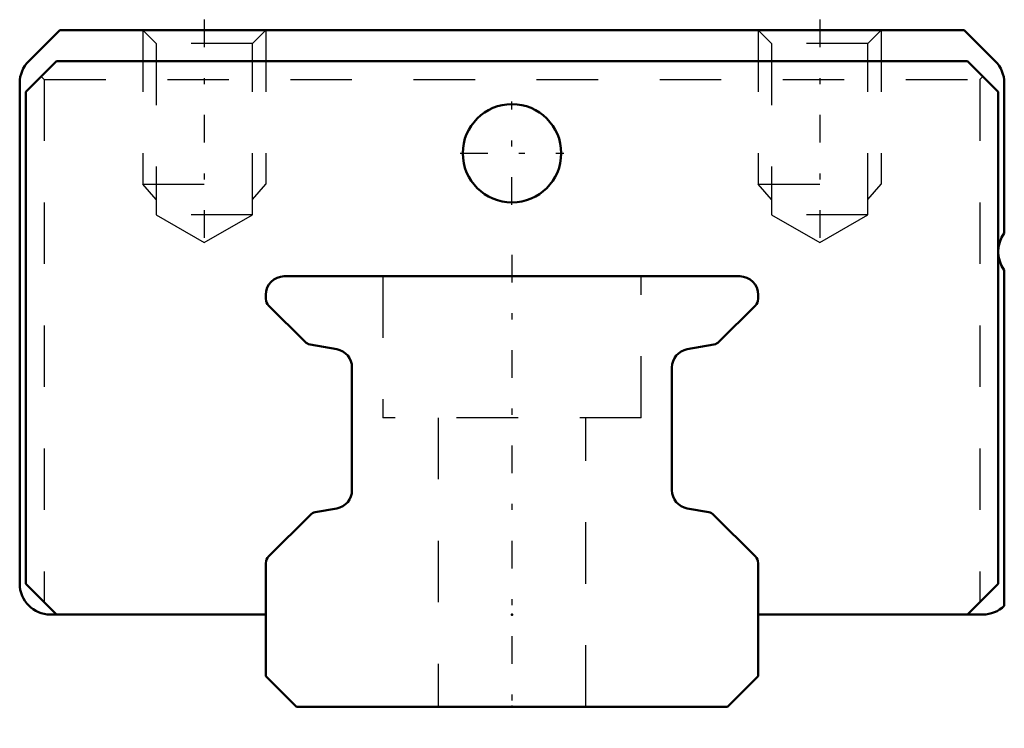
# Model space of a CAD drawing. Header units: millimetres. Extents: x -8 to 8, y -0.3 to 11.2.
import ezdxf

# ---------------------------------------------------------------- set-up
doc = ezdxf.new("R2010")
doc.units = ezdxf.units.MM
doc.linetypes.add('Center', pattern=[1.5, 0.45, -0.5, 0.05, -0.5])
doc.linetypes.add('Dashed', pattern=[2, 1, -1])
for name, color, linetype, lineweight in [('2d ConnectionPoints', 7, 'Continuous', 50), ('AM_0', 7, 'Continuous', 50), ('AM_5', 3, 'Continuous', 25), ('AM_7', 7, 'Center', 25), ('AM_9', 6, 'Dashed', 25)]:
    doc.layers.add(name, color=color, linetype=linetype, lineweight=lineweight)

# ---------------------------------------------------------------- blocks, each defined once
blk = doc.blocks.new('1_HRG8SRMUU_1Slider_0_in_HRG8SRM1UU80LHMG100W29150001_2')
at = {"layer": 'AM_0'}
for p, q in [((-7.35, 11), (-7.854, 10.496)), ((7.35, 11), (-7.35, 11)), ((7.854, 10.496), (7.35, 11)), ((-7.4, 10.5), (-7.9, 10)), ((7.4, 10.5), (-7.4, 10.5)), ((7.9, 10), (7.4, 10.5)), ((-8, 10.143), (-8, 2)), ((8, 7.7), (8, 10.143)), ((-7.9, 10), (-7.9, 2)), ((7.9, 2), (7.9, 10)), ((8, 1.643), (8, 7.1)), ((-7.9, 2), (-7.4, 1.5)), ((7.4, 1.5), (7.9, 2)), ((-7.5, 1.5), (-4, 1.5)), ((4, 1.5), (7.65, 1.5))]:
    blk.add_line(p, q, dxfattribs=at)
blk.add_circle((0, 9), 0.8, dxfattribs=at)
for centre, start, end in [((-7.5, 10.143), 135, 180), ((7.5, 10.143), 0, 45), ((8.4, 7.4), 143.1301, 216.8699), ((-7.5, 2), 180, 270), ((7.65, 2), 270, 314.427)]:
    blk.add_arc(centre, 0.5, start, end, dxfattribs=at)
at = {"layer": 'AM_5', "linetype": 'Dashed'}
for p, q in [((-6, 11), (-6, 8.5)), ((-4, 11), (-4, 8.5)), ((4, 11), (4, 8.5)), ((6, 11), (6, 8.5)), ((-5.783, 8.25), (-6, 8.5)), ((-6, 8.5), (-4, 8.5)), ((-4.216, 8.25), (-4, 8.5)), ((4.217, 8.25), (4, 8.5)), ((4, 8.5), (6, 8.5)), ((5.784, 8.25), (6, 8.5))]:
    blk.add_line(p, q, dxfattribs=at)
at = {"layer": 'AM_7'}
for p, q in [((-5, 11.173), (-5, 7.375)), ((5, 11.173), (5, 7.375)), ((0, 8.16), (0, 9.84)), ((-0.84, 9), (0.84, 9))]:
    blk.add_line(p, q, dxfattribs=at)
at = {"layer": 'AM_9'}
for p, q in [((-6, 11), (-5.783, 10.784)), ((-4.216, 10.784), (-4, 11)), ((4, 11), (4.217, 10.784)), ((5.784, 10.784), (6, 11)), ((-5.783, 10.784), (-5.783, 8)), ((-4.216, 10.784), (-5.783, 10.784)), ((-4.216, 8), (-4.216, 10.784)), ((4.217, 10.784), (4.217, 8)), ((5.784, 10.784), (4.217, 10.784)), ((5.784, 8), (5.784, 10.784)), ((-7.65, 10.25), (-7.6, 10.2)), ((7.6, 10.2), (7.65, 10.25)), ((-7.6, 10.2), (-7.6, 1.7)), ((-7.6, 10.2), (7.6, 10.2)), ((7.6, 10.2), (7.6, 1.7)), ((-4.216, 8), (-5.783, 8)), ((-5.783, 8), (-5, 7.548)), ((-5, 7.548), (-4.216, 8)), ((4.217, 8), (5, 7.548)), ((5.784, 8), (4.217, 8)), ((5, 7.548), (5.784, 8))]:
    blk.add_line(p, q, dxfattribs=at)
blk = doc.blocks.new('2_HRG8SRM18010_Rail_0_in_HRG8SRM1UU80LHMG100W29150001_2')
at = {"layer": 'AM_0'}
for p, q in [((3.7, 7), (-3.7, 7)), ((-4, 6.7), (-4, 6.632)), ((4, 6.632), (4, 6.7)), ((-3.956, 6.526), (-3.362, 5.932)), ((3.362, 5.932), (3.956, 6.526)), ((-3.282, 5.89), (-2.848, 5.814)), ((2.848, 5.814), (3.282, 5.89)), ((-2.6, 5.518), (-2.6, 3.522)), ((2.6, 3.522), (2.6, 5.518)), ((-2.848, 3.226), (-3.197, 3.165)), ((3.197, 3.165), (2.848, 3.226)), ((-3.277, 3.123), (-3.956, 2.444)), ((3.956, 2.444), (3.277, 3.123)), ((-4, 2.338), (-4, 0.5)), ((4, 0.5), (4, 2.338)), ((-4, 0.5), (-3.5, 0)), ((3.5, 0), (4, 0.5)), ((-3.5, 0), (3.5, 0))]:
    blk.add_line(p, q, dxfattribs=at)
for centre, radius, start, end in [((-3.7, 6.7), 0.3, 90, 180), ((3.7, 6.7), 0.3, 0, 90), ((-3.85, 6.632), 0.15, 180, 225), ((3.85, 6.632), 0.15, 315, 360), ((-3.256, 6.038), 0.15, 225, 260), ((3.256, 6.038), 0.15, 280, 315), ((-2.9, 5.518), 0.3, 0, 80), ((2.9, 5.518), 0.3, 100, 180), ((-2.9, 3.522), 0.3, 280, 0), ((2.9, 3.522), 0.3, 180, 260), ((-3.171, 3.017), 0.15, 100, 135), ((3.171, 3.017), 0.15, 45, 80), ((-3.85, 2.338), 0.15, 135, 180), ((3.85, 2.338), 0.15, 0, 45)]:
    blk.add_arc(centre, radius, start, end, dxfattribs=at)
at = {"layer": 'AM_7'}
blk.add_line((0, 7.35), (0, -0.35), dxfattribs=at)
at = {"layer": 'AM_9'}
for p, q in [((-2.1, 7), (-2.1, 4.7)), ((2.1, 4.7), (2.1, 7)), ((2.1, 4.7), (-2.1, 4.7)), ((-1.2, 4.7), (-1.2, 0)), ((1.2, 0), (1.2, 4.7))]:
    blk.add_line(p, q, dxfattribs=at)

msp = doc.modelspace()

# ---------------------------------------------------------------- linework, layer by layer
at = {"layer": '2d ConnectionPoints'}
for p in [(0, 1.5), (0, 0), (0, 0)]:
    msp.add_point(p, dxfattribs=at)

# ---------------------------------------------------------------- block references
for name in ['1_HRG8SRMUU_1Slider_0_in_HRG8SRM1UU80LHMG100W29150001_2', '2_HRG8SRM18010_Rail_0_in_HRG8SRM1UU80LHMG100W29150001_2']:
    msp.add_blockref(name, (0, 0))

doc.saveas('drawing.dxf')
